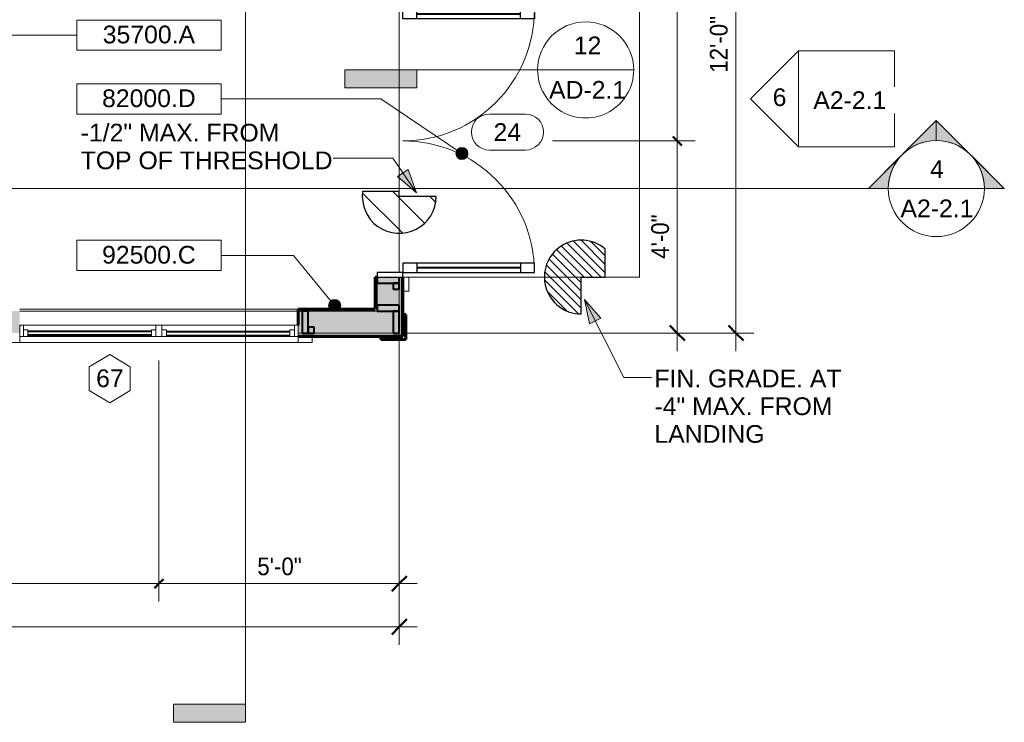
# Model space of a CAD drawing. Header units: inches. Extents: x -369 to 229, y -700 to -329.
# Tile 2 of 3: x -65 to 181, y -662 to -486. Entities that reach past the tile are written whole.
import ezdxf

# ---------------------------------------------------------------- set-up
doc = ezdxf.new("R2010")
doc.units = ezdxf.units.IN
doc.header["$MEASUREMENT"] = 0
doc.linetypes.add('3B Center Short', pattern=[0.59375, 0.375, -0.0625, 0.09375, -0.0625])
for name, color, linetype, lineweight in [('A-ANNO-DIMS', 1, 'Continuous', 9), ('A-ANNO-DIMS-48', 1, 'Continuous', 9), ('A-ANNO-NOTE', 2, 'Continuous', 9), ('A-ANNO-SYMB', 6, 'Continuous', 9), ('A-ANNO-TEXT', 2, 'Continuous', 9), ('A-DETL', 5, 'Continuous', 9), ('A-DETL-GENF', 3, 'Continuous', 9), ('A-DOOR', 1, 'Continuous', 18), ('A-DOOR-FRAM', 1, 'Continuous', 30), ('A-DOOR-GLAZ', 1, 'Continuous', 40), ('A-DOOR-IDEN', 6, 'Continuous', 9), ('A-FLOR-OTLN', 6, 'Continuous', 18), ('A-GLAZ', 6, 'Continuous', 18), ('A-GLAZ-GLAS', 6, 'Continuous', 40), ('A-GLAZ-IDEN', 6, 'Continuous', 9), ('A-WALL', 2, 'Continuous', 60), ('A-WALL-PATT', 2, 'Continuous', 60), ('I-WALL', 2, 'Continuous', 18), ('S-BEAM', 4, 'Continuous', 9)]:
    doc.layers.add(name, color=color, linetype=linetype, lineweight=lineweight)
doc.styles.add('Arial', font='arial.ttf', dxfattribs={"height": 4.425898})
doc.styles.add('Arial_1', font='arial.ttf', dxfattribs={"width": 0.9, "height": 4.425898})
doc.dimstyles.new('Linear_-_3_32__Arial_2', dxfattribs={"dimscale": 12, "dimtxt": 4.5, "dimasz": 0.3125, "dimexe": 0.375, "dimexo": 0.375, "dimgap": 0.0625, "dimtad": 1, "dimdec": 3, "dimrnd": 0.125, "dimzin": 3, "dimdsep": 46, "dimlunit": 4, "dimtxsty": 'Arial_1', "dimblk1": 'OBLIQUE', "dimblk2": 'OBLIQUE', "dimsah": 1, "dimcen": 0.09, "dimdle": 0.375, "dimazin": 0, "dimtfac": 1, "dimtdec": 3, "dimtix": 1, "dimtmove": 0, "dimatfit": 3, "dimfxl": 1, "dimtvp": 1, "dimfrac": 2, "dimtolj": 1, "dimtzin": 0, "dimarcsym": 2})
doc.dimstyles.new('Linear_-_3_32__Arial_2_1', dxfattribs={"dimscale": 12, "dimtxt": 4.5, "dimasz": 0.1875, "dimexe": 0.375, "dimexo": 0.375, "dimgap": 0.0625, "dimtad": 1, "dimdec": 3, "dimrnd": 0.125, "dimzin": 3, "dimdsep": 46, "dimlunit": 4, "dimtxsty": 'Arial_1', "dimblk1": 'OBLIQUE', "dimblk2": 'OBLIQUE', "dimsah": 1, "dimcen": 0.09, "dimdle": 0.375, "dimazin": 0, "dimtfac": 1, "dimtdec": 3, "dimtix": 1, "dimtmove": 0, "dimatfit": 3, "dimfxl": 1, "dimtvp": 1, "dimfrac": 2, "dimtolj": 1, "dimtzin": 0, "dimarcsym": 2})
doc.dimstyles.new('Linear_-_3_32__Arial_2_2', dxfattribs={"dimscale": 12, "dimtxt": 4.5, "dimasz": 0.1875, "dimexe": 0.375, "dimexo": 0.375, "dimgap": 0.0625, "dimtad": 1, "dimdec": 3, "dimrnd": 0.125, "dimzin": 3, "dimdsep": 46, "dimlunit": 4, "dimtxsty": 'Arial_1', "dimblk1": 'OBLIQUE', "dimblk2": 'OBLIQUE', "dimsah": 1, "dimcen": 0.09, "dimdle": 0.375, "dimazin": 0, "dimtfac": 1, "dimtdec": 3, "dimtix": 1, "dimtmove": 0, "dimatfit": 3, "dimfxl": 1, "dimtvp": 1, "dimfrac": 2, "dimtolj": 1, "dimtzin": 0, "dimarcsym": 2})
doc.dimstyles.new('Linear_-_3_32__Arial_2_3', dxfattribs={"dimscale": 12, "dimtxt": 4.5, "dimasz": 0.1875, "dimexe": 0.375, "dimexo": 0.375, "dimgap": 0.0625, "dimtad": 1, "dimdec": 3, "dimrnd": 0.125, "dimzin": 3, "dimdsep": 46, "dimlunit": 4, "dimtxsty": 'Arial_1', "dimblk1": 'OBLIQUE', "dimblk2": 'OBLIQUE', "dimsah": 1, "dimcen": 0.09, "dimdle": 0.375, "dimazin": 0, "dimtfac": 1, "dimtdec": 3, "dimtix": 1, "dimtmove": 0, "dimatfit": 3, "dimfxl": 1, "dimtvp": 1, "dimfrac": 2, "dimtolj": 1, "dimtzin": 0, "dimarcsym": 2})
pattern_1 = [(135, (0, 0), (-4.006467, -4.006467), [])]
pattern_2 = [(0, (0, 0), (15.36, 3.84), [0.634, -10.886, 0.634, -10.886, -61.44]), (0, (0, 0), (15.36, 3.84), [-23.04, 0.634, -22.406, 0.634, -10.886, -26.88]), (0, (0, 0), (15.36, 3.84), [-57.6, 0.634, -7.046, 0.634, -18.566]), (120, (5.76, 1.92), (-11.005538, 11.38215), [0.634, -10.886, 0.634, -10.886, -61.44]), (120, (5.76, 1.92), (-11.005538, 11.38215), [-23.04, 0.634, -22.406, 0.634, -10.886, -26.88]), (120, (5.76, 1.92), (-11.005538, 11.38215), [-57.6, 0.634, -7.046, 0.634, -18.566]), (240, (7.68, 9.6), (-4.354462, -15.22215), [0.634, -10.886, 0.634, -10.886, -61.44]), (240, (7.68, 9.6), (-4.354462, -15.22215), [-23.04, 0.634, -22.406, 0.634, -10.886, -26.88]), (240, (7.68, 9.6), (-4.354462, -15.22215), [-57.6, 0.634, -7.046, 0.634, -18.566])]

# ---------------------------------------------------------------- blocks, each defined once
blk = doc.blocks.new('Two panel out-swing French Style - 5880FR-2991159-First Floor Plan Visitors Center')
at = {"layer": 'A-DOOR', "lineweight": 30}
for p, q in [((-17.12, 3.44), (-17.12, 36.31)), ((-17.12, 36.31), (-14.78, 36.31)), ((-14.78, 36.31), (-14.78, 3.44)), ((48.62, 36.31), (46.28, 36.31)), ((46.28, 36.31), (46.28, 3.44)), ((48.62, 3.44), (48.62, 36.31)), ((-14.78, 32.81), (-17.12, 32.81)), ((46.28, 32.81), (48.62, 32.81)), ((-14.78, 6.94), (-17.12, 6.94)), ((46.28, 6.94), (48.62, 6.94)), ((-14.78, 3.44), (-17.12, 3.44)), ((46.28, 3.44), (48.62, 3.44))]:
    blk.add_line(p, q, dxfattribs=at)
at = {"layer": 'A-DOOR'}
for p, q in [((-18.25, 4.94), (-21.75, 4.94)), ((-21.75, 4.94), (-21.75, 3.44)), ((-18.25, 3.44), (-18.25, 4.94)), ((53.25, 4.94), (49.75, 4.94)), ((49.75, 4.94), (49.75, 3.44)), ((53.25, 3.44), (53.25, 4.94))]:
    blk.add_line(p, q, dxfattribs=at)
at = {"layer": 'A-DOOR', "lineweight": 9}
for centre, radius, start, end in [((-17.12, 3.44), 32.88, 360, 90), ((48.62, 3.44), 32.87, 90, 180)]:
    blk.add_arc(centre, radius, start, end, dxfattribs=at)
at = {"layer": 'A-DOOR-FRAM'}
for p, q in [((-17.12, 3.44), (-18.25, 3.44)), ((-18.25, 3.44), (-18.25, -2.94)), ((-17.12, -2.94), (-17.12, 3.44)), ((49.75, 3.44), (48.62, 3.44)), ((48.62, 3.44), (48.62, -2.94)), ((49.75, -2.94), (49.75, 3.44)), ((-18.25, -2.94), (-17.12, -2.94)), ((48.62, -2.94), (49.75, -2.94))]:
    blk.add_line(p, q, dxfattribs=at)
at = {"layer": 'A-DOOR-GLAZ'}
for p, q in [((-15.95, 32.81), (-15.95, 6.94)), ((47.45, 32.81), (47.45, 6.94))]:
    blk.add_line(p, q, dxfattribs=at)
blk = doc.blocks.new('Double Casement - _2_211510CS-2777844-First Floor Plan Visitors Center')
at = {"layer": 'A-GLAZ'}
for p, q in [((-34.75, 4.94), (-38.25, 4.94)), ((-38.25, 4.94), (-38.25, 3.44)), ((-34.75, 3.44), (-34.75, 4.94)), ((-34.75, 4.94), (34.75, 4.94)), ((38.25, 4.94), (34.75, 4.94)), ((34.75, 4.94), (34.75, 3.44)), ((38.25, 3.44), (38.25, 4.94)), ((34.75, 3.44), (-34.75, 3.44)), ((-34.75, 3.44), (-34.75, 0.56)), ((-33.83, 0.56), (-33.83, 3.44)), ((-33.83, 3.44), (-32.68, 3.44)), ((-32.68, 3.44), (-32.68, 1.72)), ((-1.86, 3.44), (-0.73, 3.44)), ((-1.86, 1.72), (-1.86, 3.44)), ((-0.73, 3.44), (-0.73, 0.56)), ((0.73, 3.44), (0.73, 0.56)), ((1.86, 3.44), (0.73, 3.44)), ((1.86, 1.72), (1.86, 3.44)), ((33.83, 3.44), (32.68, 3.44)), ((32.68, 3.44), (32.68, 1.72)), ((33.83, 3.44), (33.83, 0.56)), ((34.75, 0.56), (34.75, 3.44)), ((-34.75, 0.56), (34.75, 0.56)), ((-32.68, 1.72), (-33.83, 1.72)), ((-0.73, 1.72), (-1.86, 1.72)), ((0.73, 1.72), (1.86, 1.72)), ((32.68, 1.72), (33.83, 1.72))]:
    blk.add_line(p, q, dxfattribs=at)
at = {"layer": 'A-GLAZ-GLAS'}
for p, q in [((-1.86, 3.13), (-32.68, 3.13)), ((1.86, 3.05), (32.68, 3.05)), ((-1.86, 2.12), (-32.68, 2.12)), ((1.86, 2.18), (32.68, 2.18))]:
    blk.add_line(p, q, dxfattribs=at)
blk = doc.blocks.new('Dimension Lumber - 2x2-2870133-First Floor Plan Visitors Center')
at = {"layer": 'S-BEAM', "lineweight": 40}
for p, q in [((8.46, -563.17), (6.96, -563.17)), ((6.96, -563.17), (6.96, -564.67)), ((6.96, -564.67), (8.46, -564.67)), ((8.46, -564.67), (8.46, -563.17))]:
    blk.add_line(p, q, dxfattribs=at)
blk = doc.blocks.new('Dimension Lumber - 2x6-1930846-First Floor Plan Visitors Center')
at = {"layer": 'S-BEAM'}
blk.add_line((-65.04, -559.17), (4.46, -559.17), dxfattribs=at)
blk = doc.blocks.new('Dimension Lumber - 2x6-2817566-First Floor Plan Visitors Center')
at = {"layer": 'S-BEAM', "lineweight": 40}
for p, q in [((-89.04, -559.17), (-90.54, -559.17)), ((-90.54, -559.17), (-90.54, -564.67)), ((-89.04, -564.67), (-89.04, -559.17)), ((-90.54, -564.67), (-89.04, -564.67))]:
    blk.add_line(p, q, dxfattribs=at)
blk = doc.blocks.new('1 step slab - 1 step slab-2292085-First Floor Plan Visitors Center')
at = {"layer": 'A-DETL-GENF'}
h = blk.add_hatch(dxfattribs=at)
h.set_pattern_fill('FP_5', color=256, style=0, pattern_type=2)
h.set_pattern_definition([(45, (550.668, 75.151), (-1.06066, 1.06066), [])])
h.paths.add_polyline_path([(-9.22, 0), (0, 0), (0, -6), (7, -6), (8.17, -4.27), (8.92, -2.33), (9.22, -0.27), (9.04, 1.81), (8.4, 3.79), (7.34, 5.58), (5.9, 7.09), (4.16, 8.23), (2.2, 8.95), (0.13, 9.22), (-1.94, 9.01), (-3.91, 8.35), (-5.69, 7.26), (-7.17, 5.79), (-8.29, 4.03), (-8.98, 2.07)], flags=0)
at = {"layer": 'A-DETL-GENF', "lineweight": 30}
for p, q in [((-9.22, 0), (0, 0)), ((0, 0), (0, -6)), ((0, -6), (7, -6))]:
    blk.add_line(p, q, dxfattribs=at)
blk.add_arc((0, 0), 9.22, 319.3987, 180, dxfattribs=at)
blk = doc.blocks.new('Section - 3_32_ x 3_8_-54337-First Floor Plan Visitors Center')
at = {"layer": 'A-ANNO-SYMB'}
blk.add_hatch(color=256, dxfattribs=at).paths.add_polyline_path([(0, 0.375), (0, 0), (-0.09375, 0), (-0.09375, 0.375)], flags=0)
for p, q in [((0, 0.375), (-0.09375, 0.375)), ((-0.09375, 0.375), (-0.09375, 0)), ((0, 0), (0, 0.375)), ((-0.09375, 0), (0, 0))]:
    blk.add_line(p, q, dxfattribs=at)
blk = doc.blocks.new('Section - Section Head - Filled-22785-First Floor Plan Visitors Center')
at = {"layer": 'A-ANNO-SYMB'}
h = blk.add_hatch(color=256, dxfattribs=at)
edge = h.paths.add_edge_path(flags=0)
edge.add_line((-0.4268, 0.1768), (-0.25, 0.3536))
edge.add_line((-0.25, 0.3536), (-0.25, 0.25))
edge.add_arc((-0.25, 0), 0.25, 90, 135)
h = blk.add_hatch(color=256, dxfattribs=at)
edge = h.paths.add_edge_path(flags=0)
edge.add_arc((-0.25, 0), 0.25, 45, 90)
edge.add_line((-0.25, 0.25), (-0.25, 0.3536))
edge.add_line((-0.25, 0.3536), (-0.0732, 0.1768))
h = blk.add_hatch(color=256, dxfattribs=at)
edge = h.paths.add_edge_path(flags=0)
edge.add_arc((-0.25, 0), 0.2503, 137.9216, 180)
edge.add_line((-0.5003, 0), (-0.6036, 0))
edge.add_line((-0.6036, 0), (-0.4358, 0.1678))
h = blk.add_hatch(color=256, dxfattribs=at)
edge = h.paths.add_edge_path(flags=0)
edge.add_line((-0.0642, 0.1678), (0.1036, 0))
edge.add_line((0.1036, 0), (0.0003, 0))
edge.add_arc((-0.25, 0), 0.2503, 0, 42.0784)
for p, q in [((-0.25, 0.3536), (-0.6036, 0)), ((-0.25, 0.3536), (-0.4268, 0.1768)), ((-0.25, 0.3536), (0.1036, 0)), ((-0.25, 0.25), (-0.25, 0.3536)), ((-0.0732, 0.1768), (-0.25, 0.3536)), ((-0.25, 0.3536), (-0.25, 0.25)), ((-0.4358, 0.1678), (-0.6036, 0)), ((0.1036, 0), (-0.0642, 0.1678)), ((-0.6036, 0), (-0.5003, 0)), ((0.0003, 0), (0.1036, 0)), ((-0.5, 0), (-0.6036, 0)), ((0, 0), (0.1036, 0))]:
    blk.add_line(p, q, dxfattribs=at)
for radius, start, end in [(0.25, 360, 180), (0.25, 90, 135), (0.25, 45, 90), (0.2503, 137.9216, 180), (0.2503, 0, 42.0784), (0.25, 180, 360)]:
    blk.add_arc((-0.25, 0), radius, start, end, dxfattribs=at)
blk = doc.blocks.new('Elevation - Detail Number-151647-First Floor Plan Visitors Center')
at = {"layer": 'A-ANNO-SYMB'}
for p, q in [((-0.25, -0.25), (-0.25, 0.25)), ((-0.25, 0.25), (0.25, 0.25)), ((0.25, 0.25), (0.25, -0.25)), ((0.25, -0.25), (-0.25, -0.25))]:
    blk.add_line(p, q, dxfattribs=at)
blk = doc.blocks.new('Elevation - Detail Number-151370-First Floor Plan Visitors Center')
at = {"layer": 'A-ANNO-SYMB'}
for p, q in [((0, 0.25), (-0.25, 0)), ((0.25, 0), (0, 0.25)), ((-0.25, 0), (0.25, 0))]:
    blk.add_line(p, q, dxfattribs=at)
blk = doc.blocks.new('DIMBLOCK2-First Floor Plan Visitors Center')
at = {"layer": 'A-ANNO-DIMS-48', "transparency": 16777216}
for p, q in [((99.11, -416.17), (99.11, -516.67)), ((31.65, -420.67), (103.61, -420.67)), ((99.11, -420.67), (31.65, -420.67)), ((67.96, -516.67), (103.61, -516.67))]:
    blk.add_line(p, q, dxfattribs=at)
at = {"layer": 'A-ANNO-DIMS-48', "lineweight": 50, "transparency": 16777216}
for p, q in [((99.11, -420.67), (97.24, -418.79)), ((99.11, -420.67), (100.99, -422.54)), ((99.11, -516.67), (97.99, -515.54)), ((99.11, -516.67), (100.24, -517.79))]:
    blk.add_line(p, q, dxfattribs=at)
at = {"layer": 'A-ANNO-DIMS-48', "linetype": '3B Center Short', "transparency": 16777216}
blk.add_line((99.11, -516.67), (67.96, -516.67), dxfattribs=at)
at = {"layer": 'A-ANNO-DIMS-48', "color": 0, "transparency": 16777216, "insert": (92.62, -474.1), "char_height": 4.426, "width": 13.0431, "attachment_point": 1, "rotation": 90, "line_spacing_factor": 0.938532, "style": 'Arial_1'}
blk.add_mtext('8\'-0"', dxfattribs=at)
blk = doc.blocks.new('_Oblique')
at = {"color": 0, "linetype": 'ByBlock', "lineweight": -2}
blk.add_line((-0.5, -0.5), (0.5, 0.5), dxfattribs=at)
blk = doc.blocks.new('DIMBLOCK3-First Floor Plan Visitors Center')
at = {"layer": 'A-ANNO-DIMS-48', "lineweight": 50, "transparency": 16777216}
for p, q in [((99.11, -516.67), (97.99, -515.54)), ((99.11, -516.67), (100.24, -517.79)), ((99.11, -564.67), (97.24, -562.79)), ((99.11, -564.67), (100.99, -566.54))]:
    blk.add_line(p, q, dxfattribs=at)
at = {"layer": 'A-ANNO-DIMS-48', "transparency": 16777216}
for p, q in [((67.96, -516.67), (103.61, -516.67)), ((99.11, -516.67), (99.11, -569.17)), ((31.65, -564.67), (103.61, -564.67)), ((99.11, -564.67), (31.65, -564.67))]:
    blk.add_line(p, q, dxfattribs=at)
at = {"layer": 'A-ANNO-DIMS-48', "linetype": '3B Center Short', "transparency": 16777216}
blk.add_line((99.11, -516.67), (67.96, -516.67), dxfattribs=at)
at = {"layer": 'A-ANNO-DIMS-48', "color": 0, "transparency": 16777216, "insert": (92.62, -546.1), "char_height": 4.426, "width": 13.0431, "attachment_point": 1, "rotation": 90, "line_spacing_factor": 0.938532, "style": 'Arial_1'}
blk.add_mtext('4\'-0"', dxfattribs=at)
blk = doc.blocks.new('DIMBLOCK4-First Floor Plan Visitors Center')
at = {"layer": 'A-ANNO-DIMS-48', "transparency": 16777216}
for p, q in [((29.71, -563.67), (29.71, -642.52)), ((29.71, -638.02), (29.71, -563.67)), ((-210.29, -566.61), (-210.29, -642.52)), ((-210.29, -638.02), (-210.29, -566.61)), ((-214.79, -638.02), (34.21, -638.02))]:
    blk.add_line(p, q, dxfattribs=at)
at = {"layer": 'A-ANNO-DIMS-48', "lineweight": 50, "transparency": 16777216}
for p, q in [((-210.29, -638.02), (-208.41, -636.15)), ((29.71, -638.02), (31.59, -636.15)), ((-210.29, -638.02), (-212.16, -639.9)), ((29.71, -638.02), (27.84, -639.9))]:
    blk.add_line(p, q, dxfattribs=at)
at = {"layer": 'A-ANNO-DIMS-48', "color": 0, "transparency": 16777216, "insert": (-97.24, -631.53), "char_height": 4.426, "width": 16.6985, "attachment_point": 1, "line_spacing_factor": 0.938532, "style": 'Arial_1'}
blk.add_mtext('20\'-0"', dxfattribs=at)
blk = doc.blocks.new('Door Tag - Door Tag-41184-First Floor Plan Visitors Center')
at = {"layer": 'A-DOOR-IDEN'}
for p, q in [((-0.09375, 0.09375), (0.09375, 0.09375)), ((-0.09375, -0.09375), (0.09375, -0.09375))]:
    blk.add_line(p, q, dxfattribs=at)
for centre, start, end in [((-0.09375, 0), 90, 270), ((0.09375, 0), 270, 90)]:
    blk.add_arc(centre, 0.09375, start, end, dxfattribs=at)
blk = doc.blocks.new('Window Tag - Window Tag-41068-First Floor Plan Visitors Center')
at = {"layer": 'A-GLAZ-IDEN'}
for p, q in [((0, 0.125), (-0.1071, 0.0619)), ((0, 0.125), (0.107, 0.062)), ((-0.1071, 0.0619), (-0.1071, -0.0619)), ((0.107, 0.062), (0.107, -0.0624)), ((-0.1071, -0.0619), (0, -0.125)), ((0, -0.125), (0.107, -0.0624))]:
    blk.add_line(p, q, dxfattribs=at)
blk = doc.blocks.new('DIMBLOCK6-First Floor Plan Visitors Center')
at = {"layer": 'A-ANNO-DIMS-48', "transparency": 16777216}
for p, q in [((-126.29, -571.54), (-126.29, -631.7)), ((-30.29, -571.54), (-30.29, -631.7)), ((-126.29, -627.2), (-30.29, -627.2))]:
    blk.add_line(p, q, dxfattribs=at)
at = {"layer": 'A-ANNO-DIMS-48', "linetype": '3B Center Short', "transparency": 16777216}
for p, q in [((-126.29, -627.2), (-126.29, -571.54)), ((-30.29, -627.2), (-30.29, -571.54))]:
    blk.add_line(p, q, dxfattribs=at)
at = {"layer": 'A-ANNO-DIMS-48', "lineweight": 50, "transparency": 16777216}
for p, q in [((-126.29, -627.2), (-125.16, -626.08)), ((-30.29, -627.2), (-29.16, -626.08)), ((-126.29, -627.2), (-127.41, -628.33)), ((-30.29, -627.2), (-31.41, -628.33))]:
    blk.add_line(p, q, dxfattribs=at)
at = {"layer": 'A-ANNO-DIMS-48', "color": 0, "transparency": 16777216, "insert": (-83.72, -620.71), "char_height": 4.426, "width": 13.0431, "attachment_point": 1, "line_spacing_factor": 0.938532, "style": 'Arial_1'}
blk.add_mtext('8\'-0"', dxfattribs=at)
blk = doc.blocks.new('DIMBLOCK7-First Floor Plan Visitors Center')
at = {"layer": 'A-ANNO-DIMS-48', "transparency": 16777216}
for p, q in [((29.71, -566.61), (29.71, -631.7)), ((29.71, -627.2), (29.71, -566.61)), ((-30.29, -571.54), (-30.29, -631.7)), ((-30.29, -627.2), (34.21, -627.2))]:
    blk.add_line(p, q, dxfattribs=at)
at = {"layer": 'A-ANNO-DIMS-48', "linetype": '3B Center Short', "transparency": 16777216}
blk.add_line((-30.29, -627.2), (-30.29, -571.54), dxfattribs=at)
at = {"layer": 'A-ANNO-DIMS-48', "lineweight": 50, "transparency": 16777216}
for p, q in [((-30.29, -627.2), (-29.16, -626.08)), ((29.71, -627.2), (31.59, -625.33)), ((-30.29, -627.2), (-31.41, -628.33)), ((29.71, -627.2), (27.84, -629.08))]:
    blk.add_line(p, q, dxfattribs=at)
at = {"layer": 'A-ANNO-DIMS-48', "color": 0, "transparency": 16777216, "insert": (-5.72, -620.71), "char_height": 4.426, "width": 13.0431, "attachment_point": 1, "line_spacing_factor": 0.938532, "style": 'Arial_1'}
blk.add_mtext('5\'-0"', dxfattribs=at)
blk = doc.blocks.new('DIMBLOCK9-First Floor Plan Visitors Center')
at = {"layer": 'A-ANNO-DIMS-48', "transparency": 16777216}
for p, q in [((113.74, -569.17), (113.74, -416.17)), ((31.65, -420.67), (118.24, -420.67)), ((113.74, -420.67), (31.65, -420.67)), ((31.65, -564.67), (118.24, -564.67)), ((113.74, -564.67), (31.65, -564.67))]:
    blk.add_line(p, q, dxfattribs=at)
at = {"layer": 'A-ANNO-DIMS-48', "lineweight": 50, "transparency": 16777216}
for p, q in [((113.74, -420.67), (111.87, -418.79)), ((113.74, -420.67), (115.62, -422.54)), ((113.74, -564.67), (111.87, -562.79)), ((113.74, -564.67), (115.62, -566.54))]:
    blk.add_line(p, q, dxfattribs=at)
at = {"layer": 'A-ANNO-DIMS-48', "color": 0, "transparency": 16777216, "insert": (107.25, -499.63), "char_height": 4.426, "width": 16.6985, "attachment_point": 1, "rotation": 90, "line_spacing_factor": 0.938532, "style": 'Arial_1'}
blk.add_mtext('12\'-0"', dxfattribs=at)
blk = doc.blocks.new('Keynote Tag - Keynote Number - Boxed - Small-135510-First Floor Plan Visitors Center')
at = {"layer": 'A-ANNO-NOTE'}
for p, q in [((-0.375, -0.0792), (-0.375, 0.0781)), ((-0.375, 0.0781), (0.375, 0.0781)), ((0.375, 0.0781), (0.375, -0.0792)), ((-0.375, -0.0792), (0.375, -0.0792))]:
    blk.add_line(p, q, dxfattribs=at)
blk = doc.blocks.new('Drafting View - 3_8_ x 3_32_-55629-First Floor Plan Visitors Center')
at = {"layer": 'A-ANNO-SYMB'}
blk.add_hatch(color=256, dxfattribs=at).paths.add_polyline_path([(0, 0.09375), (0, 0), (-0.375, 0), (-0.375, 0.09375)], flags=0)
for p, q in [((0, 0.09375), (-0.375, 0.09375)), ((-0.375, 0.09375), (-0.375, 0)), ((0, 0), (0, 0.09375)), ((-0.375, 0), (0, 0))]:
    blk.add_line(p, q, dxfattribs=at)
blk = doc.blocks.new('Drafting View - Section Head - no arrow-55309-First Floor Plan Visitors Center')
at = {"layer": 'A-ANNO-SYMB'}
for start, end in [(360, 180), (180, 360)]:
    blk.add_arc((-0.25, 0), 0.25, start, end, dxfattribs=at)

msp = doc.modelspace()

# ---------------------------------------------------------------- hatches: boundary and pattern name
at = {"layer": 'A-ANNO-NOTE'}
h = msp.add_hatch(color=256, dxfattribs=at)
edge = h.paths.add_edge_path(flags=0)
edge.add_arc((45.3675, -519.8001), 1.5, 0, 360)
h = msp.add_hatch(color=256, dxfattribs=at)
edge = h.paths.add_edge_path(flags=0)
edge.add_arc((13.5901, -557.7351), 1.5, 0, 360)
at = {"layer": 'A-ANNO-TEXT'}
for points in [[(33.9947, -529.6434), (31.9609, -523.7741), (29.2987, -525.5773)], [(75.9177, -556.2766), (77.2005, -562.3544), (80.0675, -560.8987)]]:
    msp.add_hatch(color=7, dxfattribs=at).paths.add_polyline_path(points, flags=0)
at = {"layer": 'A-DETL-GENF'}
h = msp.add_hatch(dxfattribs=at)
h.set_pattern_fill('FP_4', color=8, style=0, pattern_type=2)
h.set_pattern_definition([(135, (0, 0), (-3.977476, -3.977476), [])])
h.paths.add_polyline_path([(30.0941, -539.7546), (32.0819, -539.4532), (33.9571, -538.728), (35.6305, -537.6136), (37.0225, -536.1629), (38.067, -534.4449), (38.7142, -532.5415), (38.9334, -530.5429), (29.7139, -530.5429), (29.7139, -529.2929), (20.5795, -529.2929), (20.5257, -531.3027), (20.9089, -533.2764), (21.7108, -535.1201), (22.8933, -536.7461), (24.4001, -538.0771), (26.1596, -539.0498), (28.0882, -539.618)], flags=0)
at = {"layer": 'A-WALL-PATT', "lineweight": 9}
h = msp.add_hatch(dxfattribs=at)
h.set_pattern_fill('FP_1', color=256, style=0, pattern_type=2)
h.set_pattern_definition(pattern_1)
h.paths.add_polyline_path([(30.2139, -565.1679), (30.5889, -565.1679), (30.5889, -550.6679), (30.2139, -550.6679), (30.2139, -564.6679)], flags=0)
h.paths.add_polyline_path([(30.2139, -482.6679), (30.5889, -482.6679), (30.5889, -420.1679), (30.2139, -420.1679), (30.2139, -426.6679)], flags=0)
h = msp.add_hatch(dxfattribs=at)
h.set_pattern_fill('FP_2', color=256, style=0, pattern_type=2)
h.set_pattern_definition(pattern_2)
h.paths.add_polyline_path([(24.2139, -558.6679), (24.2139, -550.6679), (23.7139, -550.6679), (23.7139, -558.6679)], flags=0)
h.paths.add_polyline_path([(24.2139, -482.6679), (24.2139, -482.6677), (24.2139, -426.6679), (23.7139, -426.6679), (23.7139, -482.6679)], flags=0)
at = {"layer": 'A-WALL-PATT'}
h = msp.add_hatch(color=256, dxfattribs=at)
h.paths.add_polyline_path([(24.2139, -559.1679), (29.7139, -559.1679), (29.7139, -550.6679), (24.2139, -550.6679), (24.2139, -558.6679)], flags=0)
h.paths.add_polyline_path([(24.2149, -482.6679), (29.7139, -482.6679), (29.7139, -426.1679), (24.2139, -426.1679), (24.2139, -482.6679)], flags=0)
h = msp.add_hatch(color=256, dxfattribs=at)
h.paths.add_polyline_path([(-204.7861, -564.6679), (-161.0361, -564.6679), (-161.0361, -559.1679), (-204.7861, -559.1679)], flags=0)
h.paths.add_polyline_path([(29.7139, -564.6679), (29.7139, -559.1679), (4.4639, -559.1679), (4.4639, -564.6679), (21.1481, -564.6679)], flags=0)
h.paths.add_polyline_path([(-65.0361, -564.6679), (-65.0361, -559.1679), (-91.5361, -559.1679), (-91.5361, -564.6679)], flags=0)
at = {"layer": 'A-WALL-PATT', "lineweight": 9}
h = msp.add_hatch(dxfattribs=at)
h.set_pattern_fill('FP_2', color=256, style=0, pattern_type=2)
h.set_pattern_definition(pattern_2)
h.paths.add_polyline_path([(24.2139, -559.1679), (24.2139, -558.6679), (4.4639, -558.6679), (4.4639, -559.1679), (21.1481, -559.1679)], flags=0)
h.paths.add_polyline_path([(-65.0361, -559.1679), (-65.0361, -558.6679), (-91.5361, -558.6679), (-91.5361, -559.1679)], flags=0)
h.paths.add_polyline_path([(-204.2861, -559.1679), (-161.0361, -559.1679), (-161.0361, -558.6679), (-204.2861, -558.6679)], flags=0)
h = msp.add_hatch(dxfattribs=at)
h.set_pattern_fill('FP_3', color=256, style=0, pattern_type=2)
h.set_pattern_definition([(45, (0, 0), (-4.006467, 4.006467), []), (135, (0, 0), (-4.006467, -4.006467), [])])
h.paths.add_polyline_path([(25.0889, -566.2929), (31.3389, -566.2929), (31.3389, -560.0429), (30.5889, -560.0429), (30.5889, -565.5429), (25.0889, -565.5429)], flags=0)
h = msp.add_hatch(dxfattribs=at)
h.set_pattern_fill('FP_1', color=256, style=0, pattern_type=2)
h.set_pattern_definition(pattern_1)
h.paths.add_polyline_path([(30.5889, -565.5429), (30.5889, -565.1679), (4.4639, -565.1679), (4.4639, -565.5429), (21.1481, -565.5429)], flags=0)
h.paths.add_polyline_path([(-210.7861, -565.5429), (-161.0361, -565.5429), (-161.0361, -565.1679), (-210.7861, -565.1679)], flags=0)
h.paths.add_polyline_path([(-91.5361, -565.5429), (-65.0361, -565.5429), (-65.0361, -565.1679), (-91.5361, -565.1679)], flags=0)

# ---------------------------------------------------------------- linework, layer by layer
at = {"layer": 'A-ANNO-NOTE'}
for p, q in [((-67.7394, -490.2444), (-50.7685, -490.2444)), ((25.1111, -506.1723), (-14.7685, -506.1723)), ((45.3675, -519.8001), (25.1111, -506.1723)), ((3.3291, -545.264), (-14.7685, -545.264)), ((13.5901, -557.7351), (3.3291, -545.264))]:
    msp.add_line(p, q, dxfattribs=at)
for centre in [(45.3675, -519.8001), (13.5901, -557.7351)]:
    msp.add_circle(centre, 1.5, dxfattribs=at)
at = {"layer": 'A-ANNO-SYMB'}
for p, q in [((-8.6641, -358.2931), (-8.6641, -657.3733)), ((64.2472, -498.9293), (34.1359, -498.9293)), ((64.2472, -498.9293), (88.2472, -498.9293)), ((151.7856, -528.5607), (-272.9901, -528.5607)), ((151.7856, -528.5607), (175.7856, -528.5607))]:
    msp.add_line(p, q, dxfattribs=at)
at = {"layer": 'A-ANNO-TEXT', "color": 7}
for p, q in [((13.9888, -520.9607), (13.2216, -520.9607)), ((28.1135, -520.9607), (13.9888, -520.9607)), ((33.9947, -529.6434), (28.1135, -520.9607)), ((31.9609, -523.7741), (29.2987, -525.5773)), ((29.2987, -525.5773), (33.9947, -529.6434)), ((33.9947, -529.6434), (31.9609, -523.7741)), ((75.9177, -556.2766), (77.2005, -562.3544)), ((80.0675, -560.8987), (75.9177, -556.2766)), ((75.9177, -556.2766), (85.8082, -575.7564)), ((77.2005, -562.3544), (80.0675, -560.8987)), ((85.8082, -575.7564), (92.6597, -575.7564))]:
    msp.add_line(p, q, dxfattribs=at)
at = {"layer": 'A-DETL', "lineweight": 30}
for p, q in [((29.7139, -529.2929), (20.5795, -529.2929)), ((29.7139, -530.5429), (29.7139, -529.2929)), ((38.9334, -530.5429), (29.7139, -530.5429))]:
    msp.add_line(p, q, dxfattribs=at)
msp.add_arc((29.7139, -530.5429), 9.2195, 172.207751, 360, dxfattribs=at)
at = {"layer": 'A-FLOR-OTLN'}
for p, q in [((29.7139, -549.5429), (29.7139, -483.7929)), ((89.7139, -550.6679), (89.7139, -482.6679)), ((32.0889, -550.6679), (89.7139, -550.6679))]:
    msp.add_line(p, q, dxfattribs=at)
at = {"layer": 'A-WALL'}
for p, q in [((31.3389, -560.0429), (30.5889, -560.0429)), ((30.5889, -560.0429), (30.5889, -565.5429)), ((31.3389, -566.2929), (31.3389, -560.0429)), ((25.0889, -565.5429), (25.0889, -566.2929)), ((30.5889, -565.5429), (25.0889, -565.5429)), ((25.0889, -566.2929), (31.3389, -566.2929))]:
    msp.add_line(p, q, dxfattribs=at)
at = {"layer": 'I-WALL', "lineweight": 60}
for p, q in [((23.7139, -550.6679), (23.7139, -558.6679)), ((24.2149, -550.6679), (23.7139, -550.6679)), ((30.5889, -560.0429), (30.5889, -550.6679)), ((23.7139, -558.6679), (4.4639, -558.6679)), ((4.4639, -558.6679), (4.4639, -562.6679)), ((4.4639, -565.5429), (25.0889, -565.5429))]:
    msp.add_line(p, q, dxfattribs=at)
at = {"layer": 'I-WALL'}
for p, q in [((24.2139, -559.1679), (24.2139, -550.6679)), ((29.7139, -564.6679), (29.7139, -550.6679)), ((30.2139, -565.1679), (30.2139, -550.6679)), ((-65.0361, -558.6679), (4.4639, -558.6679)), ((4.4639, -559.1679), (24.2139, -559.1679)), ((4.4639, -564.6679), (29.7139, -564.6679)), ((4.4639, -565.1679), (30.2139, -565.1679))]:
    msp.add_line(p, q, dxfattribs=at)
at = {"layer": 'S-BEAM', "lineweight": 40}
for p, q in [((24.2139, -550.6679), (24.2139, -552.1679)), ((24.2139, -552.1679), (29.7139, -552.1679)), ((29.7139, -552.1679), (28.2139, -552.1679)), ((28.2139, -552.1679), (28.2139, -553.6679)), ((29.7139, -552.1679), (29.7139, -550.6679)), ((29.7139, -553.6679), (29.7139, -552.1679)), ((28.2139, -553.6679), (29.7139, -553.6679)), ((29.7139, -557.6679), (24.2139, -557.6679)), ((24.2139, -557.6679), (24.2139, -559.1679)), ((29.7139, -559.1679), (29.7139, -557.6679)), ((24.2139, -559.1679), (29.7139, -559.1679)), ((28.2139, -559.1679), (28.2139, -564.6679)), ((29.7139, -559.1679), (28.2139, -559.1679)), ((29.7139, -564.6679), (29.7139, -559.1679)), ((28.2139, -564.6679), (29.7139, -564.6679))]:
    msp.add_line(p, q, dxfattribs=at)

# ---------------------------------------------------------------- block references
at = {"layer": 'A-ANNO-NOTE', "xscale": 47.99999999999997, "yscale": 47.99999999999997, "zscale": 47.99999999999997}
for p in [(-32.7685, -490.2176), (-32.7685, -506.1454), (-32.7685, -545.2371)]:
    msp.add_blockref('Keynote Tag - Keynote Number - Boxed - Small-135510-First Floor Plan Visitors Center', p, dxfattribs=at)
at = {"layer": 'A-ANNO-SYMB', "xscale": 47.99999999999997, "yscale": 47.99999999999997, "zscale": 47.99999999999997}
for name, p, rotation in [('Drafting View - Section Head - no arrow-55309-First Floor Plan Visitors Center', (64.2472, -498.9293), 180), ('Elevation - Detail Number-151370-First Floor Plan Visitors Center', (129.384, -506.1794), 90), ('Section - 3_32_ x 3_8_-54337-First Floor Plan Visitors Center', (-8.6641, -657.3733), 89.99999999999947)]:
    msp.add_blockref(name, p, dxfattribs=dict(at, rotation=rotation))
msp.add_blockref('Elevation - Detail Number-151647-First Floor Plan Visitors Center', (141.384, -506.1794), dxfattribs=at)
at = {"layer": 'A-ANNO-SYMB', "extrusion": (0, 0, -1), "xscale": 47.99999999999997, "yscale": 47.99999999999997, "zscale": 47.99999999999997, "rotation": 180}
msp.add_blockref('Drafting View - 3_8_ x 3_32_-55629-First Floor Plan Visitors Center', (-34.1359, -498.9293), dxfattribs=at)
at = {"layer": 'A-ANNO-SYMB', "extrusion": (0, 0, -1), "xscale": 47.99999999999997, "yscale": 47.99999999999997, "zscale": 47.99999999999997}
msp.add_blockref('Section - Section Head - Filled-22785-First Floor Plan Visitors Center', (-151.7856, -528.5607), dxfattribs=at)
at = {"layer": 'A-DETL-GENF', "rotation": 90.00000000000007}
msp.add_blockref('1 step slab - 1 step slab-2292085-First Floor Plan Visitors Center', (75.1514, -550.6679), dxfattribs=at)
at = {"layer": 'A-DOOR', "rotation": 269.9999999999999}
msp.add_blockref('Two panel out-swing French Style - 5880FR-2991159-First Floor Plan Visitors Center', (27.1514, -500.9179), dxfattribs=at)
at = {"layer": 'A-DOOR-IDEN', "xscale": 47.99999999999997, "yscale": 47.99999999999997, "zscale": 47.99999999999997}
msp.add_blockref('Door Tag - Door Tag-41184-First Floor Plan Visitors Center', (56.7152, -514.4491), dxfattribs=at)
at = {"layer": 'A-GLAZ', "rotation": 180}
msp.add_blockref('Double Casement - _2_211510CS-2777844-First Floor Plan Visitors Center', (-30.2861, -562.1054), dxfattribs=at)
at = {"layer": 'A-GLAZ-IDEN', "xscale": 47.99999999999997, "yscale": 47.99999999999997, "zscale": 47.99999999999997}
msp.add_blockref('Window Tag - Window Tag-41068-First Floor Plan Visitors Center', (-42.5634, -576.0429), dxfattribs=at)
at = {"layer": 'S-BEAM'}
for name, p in [('Dimension Lumber - 2x6-1930846-First Floor Plan Visitors Center', (0, 0)), ('Dimension Lumber - 2x6-2817566-First Floor Plan Visitors Center', (96, 0)), ('Dimension Lumber - 2x2-2870133-First Floor Plan Visitors Center', (0, 0))]:
    msp.add_blockref(name, p, dxfattribs=at)

# ---------------------------------------------------------------- texts
at = {"layer": 'A-ANNO-SYMB', "char_height": 4.4259, "attachment_point": 2, "line_spacing_factor": 0.938532, "style": 'Arial'}
for s, insert, width in [('12', (76.7311, -490.5891), 8.208), ('AD-2.1', (76.7311, -501.6933), 22.896), ('4', (163.9393, -521.4761), 4.104), ('A2-2.1', (163.9393, -531.2942), 21.708)]:
    msp.add_mtext(s, dxfattribs=dict(at, insert=insert, width=width))
at = {"layer": 'A-ANNO-TEXT', "color": 7, "char_height": 4.425898, "attachment_point": 1, "line_spacing_factor": 0.938532, "style": 'Arial'}
for s, insert, width in [('-1/2" MAX. FROM\\PTOP OF THRESHOLD', (-49.8084, -512.381), 74.736), ('FIN. GRADE. AT\\P-4" MAX. FROM\\PLANDING', (93.4097, -573.7882), 55.566)]:
    msp.add_mtext(s, dxfattribs=dict(at, insert=insert, width=width))
at = {"layer": 'A-DOOR-IDEN', "insert": (56.6946, -512.247), "char_height": 4.4259, "width": 8.208, "attachment_point": 2, "line_spacing_factor": 0.938532, "style": 'Arial'}
msp.add_mtext('24', dxfattribs=at)
at = {"layer": 'A-GLAZ-IDEN', "insert": (-42.5157, -573.7349), "char_height": 4.4259, "width": 8.208, "attachment_point": 2, "line_spacing_factor": 0.938532, "style": 'Arial'}
msp.add_mtext('67', dxfattribs=at)

# ---------------------------------------------------------------- dimensions: what is measured, and where the dimension line sits
at = {"layer": 'A-ANNO-DIMS'}
for base, p1, p2, dimstyle, override, picture, middle in [((99.1108, -516.6679), (27.1514, -420.6679), (63.4639, -516.6679), 'Linear_-_3_32__Arial_2_1', {"dimpost": '<>', "dimfxl": 102.638188}, 'DIMBLOCK2-First Floor Plan Visitors Center', (96.1011, -468.6679)), ((113.7408, -420.6679), (27.1514, -564.6679), (27.1514, -420.6679), 'Linear_-_3_32__Arial_2', {"dimpost": '<>', "dimfxl": 144}, 'DIMBLOCK9-First Floor Plan Visitors Center', (110.7311, -492.6679)), ((99.1108, -564.6679), (63.4639, -516.6679), (27.1514, -564.6679), 'Linear_-_3_32__Arial_2_2', {"dimpost": '<>', "dimfxl": 60.188019}, 'DIMBLOCK3-First Floor Plan Visitors Center', (96.1011, -540.6679))]:
    dim = msp.add_linear_dim(base=base, p1=p1, p2=p2, angle=90, dimstyle=dimstyle, override=override, dxfattribs=at)
    dim.commit()
    dim.dimension.update_dxf_attribs({"geometry": picture, "text_midpoint": middle})
for base, p1, p2, dimstyle, override, picture, middle in [((29.7139, -638.0233), (-210.2861, -562.1054), (29.7139, -559.1679), 'Linear_-_3_32__Arial_2', {"dimpost": '<>', "dimfxl": 240.017976}, 'DIMBLOCK4-First Floor Plan Visitors Center', (-90.2861, -635.0135)), ((29.7139, -627.2036), (-30.2861, -567.0429), (29.7139, -562.1054), 'Linear_-_3_32__Arial_2_2', {"dimpost": '<>', "dimfxl": 60.202815}, 'DIMBLOCK7-First Floor Plan Visitors Center', (-0.2861, -624.1939)), ((-30.2861, -627.2036), (-126.2861, -567.0429), (-30.2861, -567.0429), 'Linear_-_3_32__Arial_2_3', {"dimpost": '<>', "dimfxl": 96}, 'DIMBLOCK6-First Floor Plan Visitors Center', (-78.2861, -624.1939))]:
    dim = msp.add_linear_dim(base=base, p1=p1, p2=p2, dimstyle=dimstyle, override=override, dxfattribs=at)
    dim.commit()
    dim.dimension.update_dxf_attribs({"geometry": picture, "text_midpoint": middle})

# ---------------------------------------------------------------- next in the draw order: texts
at = {"layer": 'A-ANNO-NOTE', "char_height": 4.4259, "attachment_point": 2, "line_spacing_factor": 0.938532, "style": 'Arial', "bg_fill": 3, "box_fill_scale": 1.25, "bg_fill_color": 0, "bg_fill_transparency": 0}
for s, insert, width in [('35700.A', (-32.7823, -487.8614), 27.486), ('82000.D', (-32.7823, -503.7892), 27.864), ('92500.C', (-32.7823, -542.881), 27.864)]:
    msp.add_mtext(s, dxfattribs=dict(at, insert=insert, width=width))
at = {"layer": 'A-ANNO-SYMB', "char_height": 4.4259, "attachment_point": 2, "line_spacing_factor": 0.938532, "style": 'Arial', "bg_fill": 3, "box_fill_scale": 1.25, "bg_fill_color": 0, "bg_fill_transparency": 0}
for s, insert, width in [('6', (124.6561, -503.5368), 4.104), ('A2-2.1', (142.1828, -504.2727), 21.708)]:
    msp.add_mtext(s, dxfattribs=dict(at, insert=insert, width=width))

doc.saveas('drawing.dxf')
